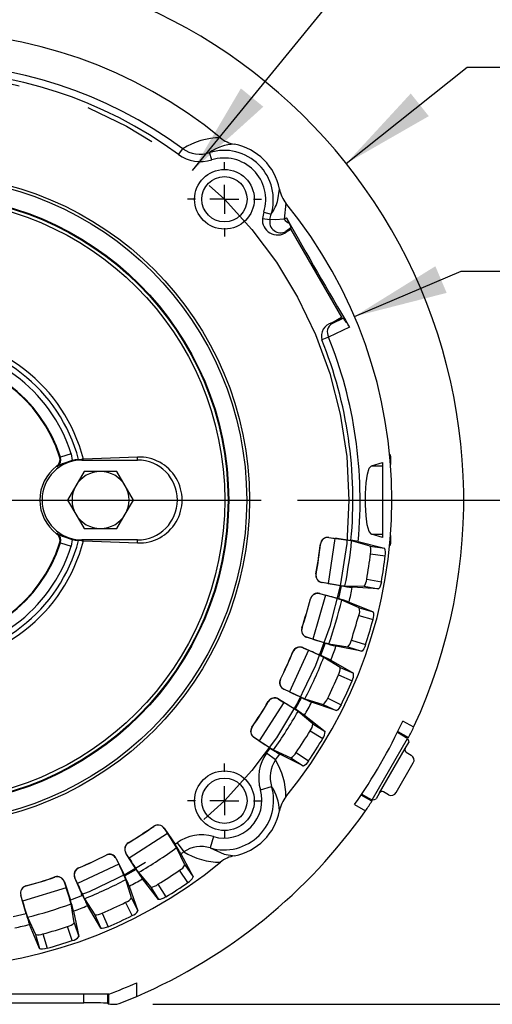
# Model space of a CAD drawing. Header units: inches. Extents: x 0 to 11, y 0 to 8.5.
# Tile 11 of 20: x 8.946 to 9.599, y 2.515 to 3.875. Entities that reach past the tile are written whole.
import ezdxf

# ---------------------------------------------------------------- set-up
doc = ezdxf.new("R2010")
doc.units = ezdxf.units.IN
doc.header["$MEASUREMENT"] = 0
doc.linetypes.add('CENTERX2', pattern=[0.8, 0.5, -0.1, 0.1, -0.1])
doc.layers.add('CENTER', color=40, linetype='CENTERX2')
doc.layers.add('DIMENSIONS', color=140, linetype='Continuous', lineweight=25)
doc.styles.add('SLDTEXTSTYLE0', font='TXT', dxfattribs={"width": 0.7})
doc.dimstyles.new('SLDDIMSTYLE1', dxfattribs={"dimtxt": 0.069444, "dimasz": 0.13, "dimexe": 0, "dimexo": 0.0625, "dimgap": 0.017361, "dimtad": 0, "dimtih": 1, "dimtoh": 1, "dimlfac": 5, "dimrnd": 1e-09, "dimzin": 12, "dimdsep": 46, "dimtxsty": 'SLDTEXTSTYLE0', "dimsah": 1, "dimcen": 0.09, "dimadec": 0, "dimazin": 3, "dimtfac": 1, "dimtofl": 0, "dimtmove": 0, "dimatfit": 3, "dimfxl": 0, "dimfrac": 2, "dimtolj": 1, "dimtzin": 12, "dimarcsym": 0})
doc.dimstyles.new('SLDDIMSTYLE5', dxfattribs={"dimtxt": 0.069444, "dimasz": 0.13, "dimexe": 0, "dimexo": 0.0625, "dimgap": 0.017361, "dimtad": 0, "dimtih": 1, "dimtoh": 1, "dimlfac": 5, "dimrnd": 1e-09, "dimzin": 12, "dimdsep": 46, "dimtxsty": 'SLDTEXTSTYLE0', "dimsah": 1, "dimcen": 0, "dimadec": 0, "dimazin": 3, "dimtfac": 1, "dimtofl": 0, "dimtmove": 0, "dimatfit": 3, "dimfxl": 0, "dimfrac": 2, "dimtolj": 1, "dimtzin": 12, "dimarcsym": 0})
doc.dimstyles.new('SLDDIMSTYLE6', dxfattribs={"dimtxt": 0.069444, "dimasz": 0.13, "dimexe": 0, "dimexo": 0.0625, "dimgap": 0.017361, "dimtad": 0, "dimtih": 1, "dimtoh": 1, "dimlfac": 5, "dimrnd": 1e-09, "dimzin": 12, "dimdsep": 46, "dimtxsty": 'SLDTEXTSTYLE0', "dimsah": 1, "dimcen": 0, "dimadec": 0, "dimazin": 3, "dimtfac": 1, "dimtofl": 0, "dimtmove": 0, "dimatfit": 3, "dimfxl": 0, "dimfrac": 2, "dimtolj": 1, "dimtzin": 12, "dimarcsym": 0})

# ---------------------------------------------------------------- blocks, each defined once
blk = doc.blocks.new('_D_7')
at = {"layer": 'DIMENSIONS'}
for p, q in [((9.759, 4.2116), (9.7357, 4.2116)), ((9.7357, 4.2116), (9.7357, 4.1011)), ((10.0232, 4.2116), (10.0465, 4.2116)), ((10.0465, 4.2116), (10.0465, 4.1011)), ((9.1852, 3.6667), (9.5474, 4.1107)), ((9.5474, 4.1107), (9.6498, 4.1107)), ((9.7357, 4.1011), (9.759, 4.1011)), ((10.0465, 4.1011), (10.0232, 4.1011))]:
    blk.add_line(p, q, dxfattribs=at)
blk.add_solid([(9.1852, 3.6667), (9.2829, 3.7548), (9.2519, 3.7801)], dxfattribs=at)
at = {"layer": 'DIMENSIONS', "char_height": 0.06944, "attachment_point": 1, "style": 'SLDTEXTSTYLE0'}
for s, insert in [('%%c', (9.7354, 4.3166)), ('5.87', (9.8403, 4.3166)), ('149.2', (9.759, 4.1906)), ('B.C.', (9.7951, 4.0647))]:
    blk.add_mtext(s, dxfattribs=dict(at, insert=insert))
blk = doc.blocks.new('_D_9')
at = {"layer": 'DIMENSIONS'}
for p, q in [((8.8875, 3.9789), (9.4099, 3.9789)), ((9.4699, 3.9789), (10.2483, 3.9789)), ((10.1233, 3.9789), (10.1233, 3.3731)), ((9.9912, 3.2468), (9.9679, 3.2468)), ((9.9679, 3.2468), (9.9679, 3.1364)), ((10.2554, 3.2468), (10.2788, 3.2468)), ((10.2788, 3.2468), (10.2788, 3.1364)), ((9.9679, 3.1364), (9.9912, 3.1364)), ((10.2788, 3.1364), (10.2554, 3.1364)), ((10.1233, 2.5151), (10.1233, 3.1209)), ((9.1302, 2.5151), (10.2483, 2.5151))]:
    blk.add_line(p, q, dxfattribs=at)
for points in [[(10.1233, 3.9789), (10.1033, 3.8489), (10.1433, 3.8489)], [(10.1233, 2.5151), (10.1433, 2.6451), (10.1033, 2.6451)]]:
    blk.add_solid(points, dxfattribs=at)
at = {"layer": 'DIMENSIONS', "char_height": 0.06944, "attachment_point": 1, "style": 'SLDTEXTSTYLE0'}
for s, insert in [('7.32', (10.0201, 3.3519)), ('185.9', (9.9912, 3.2259))]:
    blk.add_mtext(s, dxfattribs=dict(at, insert=insert))
blk = doc.blocks.new('_D_10')
at = {"layer": 'DIMENSIONS'}
for p, q in [((9.3299, 3.2116), (9.8682, 3.2116)), ((9.7432, 3.2116), (9.7432, 2.9895)), ((9.64, 2.8632), (9.6167, 2.8632)), ((9.6167, 2.8632), (9.6167, 2.7528)), ((9.8464, 2.8632), (9.8697, 2.8632)), ((9.8697, 2.8632), (9.8697, 2.7528)), ((9.6167, 2.7528), (9.64, 2.7528)), ((9.8697, 2.7528), (9.8464, 2.7528)), ((9.7432, 2.5151), (9.7432, 2.7372)), ((9.1302, 2.5151), (9.8682, 2.5151))]:
    blk.add_line(p, q, dxfattribs=at)
for points in [[(9.7432, 3.2116), (9.7232, 3.0816), (9.7632, 3.0816)], [(9.7432, 2.5151), (9.7632, 2.6451), (9.7232, 2.6451)]]:
    blk.add_solid(points, dxfattribs=at)
at = {"layer": 'DIMENSIONS', "char_height": 0.06944, "attachment_point": 1, "style": 'SLDTEXTSTYLE0'}
for s, insert in [('3.48', (9.64, 2.9683)), ('88.5', (9.64, 2.8423))]:
    blk.add_mtext(s, dxfattribs=dict(at, insert=insert))
blk = doc.blocks.new('_D_11')
at = {"layer": 'DIMENSIONS'}
for p, q in [((9.3974, 3.6764), (9.5647, 3.8096)), ((9.5647, 3.8096), (9.659, 3.8096)), ((9.7056, 3.8096), (9.6823, 3.8096)), ((9.6823, 3.8096), (9.6823, 3.6992)), ((9.9698, 3.8096), (9.9931, 3.8096)), ((9.9931, 3.8096), (9.9931, 3.6992)), ((9.6823, 3.6992), (9.7056, 3.6992)), ((9.9931, 3.6992), (9.9698, 3.6992))]:
    blk.add_line(p, q, dxfattribs=at)
blk.add_solid([(9.3974, 3.6764), (9.5115, 3.7418), (9.4866, 3.7731)], dxfattribs=at)
at = {"layer": 'DIMENSIONS', "char_height": 0.06944, "attachment_point": 1, "style": 'SLDTEXTSTYLE0'}
for s, insert in [('%%c', (9.6821, 3.9147)), ('7.46', (9.787, 3.9147)), ('189.5', (9.7056, 3.7887))]:
    blk.add_mtext(s, dxfattribs=dict(at, insert=insert))
blk = doc.blocks.new('_D_12')
at = {"layer": 'DIMENSIONS'}
for p, q in [((9.4088, 3.4651), (9.5562, 3.5279)), ((9.5562, 3.5279), (9.659, 3.5279)), ((9.7056, 3.5279), (9.6823, 3.5279)), ((9.6823, 3.5279), (9.6823, 3.4175)), ((9.9698, 3.5279), (9.9931, 3.5279)), ((9.9931, 3.5279), (9.9931, 3.4175)), ((9.6823, 3.4175), (9.7056, 3.4175)), ((9.9931, 3.4175), (9.9698, 3.4175))]:
    blk.add_line(p, q, dxfattribs=at)
blk.add_solid([(9.4088, 3.4651), (9.5362, 3.4977), (9.5206, 3.5345)], dxfattribs=at)
at = {"layer": 'DIMENSIONS', "char_height": 0.06944, "attachment_point": 1, "style": 'SLDTEXTSTYLE0'}
for s, insert in [('%%c', (9.6821, 3.633)), ('6.47', (9.787, 3.633)), ('164.3', (9.7056, 3.507))]:
    blk.add_mtext(s, dxfattribs=dict(at, insert=insert))
blk = doc.blocks.new('SW_CENTERMARKSYMBOL_0')
at = {"layer": 'CENTER', "color": 0}
for p, q in [((0, 0.04), (0, 0.4661)), ((0, 0), (0, 0.02)), ((-0.04, 0), (-0.4661, 0)), ((0, 0), (-0.02, 0)), ((0, 0), (0, -0.02)), ((0, 0), (0.02, 0)), ((0.04, 0), (0.4661, 0)), ((0, -0.04), (0, -0.4661))]:
    blk.add_line(p, q, dxfattribs=at)
blk = doc.blocks.new('SW_CENTERMARKSYMBOL_1')
at = {"layer": 'CENTER', "color": 0}
for p, q in [((0, 0.04), (0, 0.05125)), ((0, 0), (0, 0.02)), ((-0.04, 0), (-0.05125, 0)), ((0, 0), (-0.02, 0)), ((0, 0), (0, -0.02)), ((0, 0), (0.02, 0)), ((0.04, 0), (0.05125, 0)), ((0, -0.04), (0, -0.05125))]:
    blk.add_line(p, q, dxfattribs=at)
blk = doc.blocks.new('SW_CENTERMARKSYMBOL_4')
at = {"layer": 'CENTER', "color": 0}
for p, q in [((0, 0.04), (0, 0.05125)), ((0, 0), (0, 0.02)), ((-0.04, 0), (-0.05125, 0)), ((0, 0), (-0.02, 0)), ((0, 0), (0, -0.02)), ((0, 0), (0.02, 0)), ((0.04, 0), (0.05125, 0)), ((0, -0.04), (0, -0.05125))]:
    blk.add_line(p, q, dxfattribs=at)

msp = doc.modelspace()

# ---------------------------------------------------------------- linework, layer by layer
for p, q in [((9.16568, 3.68873), (9.17159, 3.69675)), ((9.21153, 3.68139), (9.2084, 3.69145)), ((9.30315, 3.62642), (9.30512, 3.64095)), ((9.31417, 3.62139), (9.31153, 3.59929)), ((9.2836, 3.60932), (9.29365, 3.60619)), ((9.29203, 3.5992), (9.29365, 3.60619)), ((9.28166, 3.6006), (9.29203, 3.5992)), ((9.31153, 3.59929), (9.31472, 3.60148)), ((9.32094, 3.5876), (9.31414, 3.58246)), ((9.31414, 3.58246), (9.32056, 3.58616)), ((9.31467, 3.58155), (9.31414, 3.58246)), ((9.32103, 3.58522), (9.31467, 3.58155)), ((9.32094, 3.5876), (9.32056, 3.58616)), ((9.32103, 3.58522), (9.39098, 3.46407)), ((9.37734, 3.45619), (9.39098, 3.46407)), ((9.37787, 3.45528), (9.37734, 3.45619)), ((9.39156, 3.46319), (9.37787, 3.45528)), ((9.37787, 3.45528), (9.39333, 3.46271)), ((9.39156, 3.46319), (9.39333, 3.46271)), ((9.4019, 3.45047), (9.37303, 3.43665)), ((9.37303, 3.43665), (9.36379, 3.43293)), ((9.42337, 3.42603), (9.4233, 3.4259)), ((9.00244, 3.27075), (9.00147, 3.2711)), ((9.01741, 3.27545), (9.00244, 3.27075)), ((9.01741, 3.27545), (9.01865, 3.26606)), ((9.02754, 3.26755), (9.03233, 3.26782)), ((9.03433, 3.26788), (9.03233, 3.26782)), ((9.03233, 3.26782), (9.03233, 3.26673)), ((9.03233, 3.26673), (9.1091, 3.26673)), ((9.1091, 3.27089), (9.03433, 3.26788)), ((9.1091, 3.26673), (9.1091, 3.27089)), ((9.45737, 3.27485), (9.45728, 3.27475)), ((9.45898, 3.27151), (9.45908, 3.27161)), ((9.45898, 3.26207), (9.45898, 3.27151)), ((9.45908, 3.26197), (9.45908, 3.27161)), ((8.99733, 3.25814), (8.99821, 3.25777)), ((9.03519, 3.25099), (9.02382, 3.2313)), ((9.05792, 3.25099), (9.03519, 3.25099)), ((9.08065, 3.25099), (9.05792, 3.25099)), ((9.09201, 3.2313), (9.08065, 3.25099)), ((9.4324, 3.25875), (9.44768, 3.26347)), ((9.4324, 3.25875), (9.44768, 3.25875)), ((9.44768, 3.26347), (9.44768, 3.25875)), ((9.44768, 3.25875), (9.44768, 3.16449)), ((9.45898, 3.26207), (9.45908, 3.26197)), ((9.02382, 3.2313), (9.01246, 3.21162)), ((9.10338, 3.21162), (9.09201, 3.2313)), ((9.01246, 3.21162), (9.02382, 3.19193)), ((9.09201, 3.19193), (9.10338, 3.21162)), ((9.02382, 3.19193), (9.03519, 3.17225)), ((9.08065, 3.17225), (9.09201, 3.19193)), ((9.03519, 3.17225), (9.05792, 3.17225)), ((9.05792, 3.17225), (9.08065, 3.17225)), ((8.99821, 3.16546), (8.99733, 3.16509)), ((9.01865, 3.15717), (9.01741, 3.14779)), ((9.03233, 3.15541), (9.02754, 3.15568)), ((9.03233, 3.1565), (9.03233, 3.15541)), ((9.1091, 3.1565), (9.03233, 3.1565)), ((9.03233, 3.15541), (9.03433, 3.15535)), ((9.03433, 3.15535), (9.1091, 3.15235)), ((9.1091, 3.15235), (9.1091, 3.1565)), ((9.38189, 3.15859), (9.37257, 3.09624)), ((9.37326, 3.15994), (9.37344, 3.15971)), ((9.37326, 3.15994), (9.40402, 3.15589)), ((9.37344, 3.15971), (9.38189, 3.15859)), ((9.44768, 3.15976), (9.4324, 3.16449)), ((9.4324, 3.16449), (9.44768, 3.16449)), ((9.44768, 3.16449), (9.44768, 3.15976)), ((9.45898, 3.16116), (9.45908, 3.16126)), ((9.45898, 3.15172), (9.45898, 3.16116)), ((9.45908, 3.15162), (9.45908, 3.16126)), ((9.00244, 3.15248), (9.00147, 3.15213)), ((9.00244, 3.15248), (9.01741, 3.14779)), ((9.36194, 3.15069), (9.36176, 3.15092)), ((9.43036, 3.1478), (9.40492, 3.15505)), ((9.41387, 3.15421), (9.45025, 3.14518)), ((9.43036, 3.1478), (9.45025, 3.14518)), ((9.45898, 3.15172), (9.45908, 3.15162)), ((9.43097, 3.1374), (9.45139, 3.13471)), ((9.35556, 3.10946), (9.3558, 3.10963)), ((9.4257, 3.10216), (9.44601, 3.09876)), ((9.36417, 3.09764), (9.36393, 3.09747)), ((9.39051, 3.09303), (9.36393, 3.09747)), ((9.37257, 3.09624), (9.36417, 3.09764)), ((9.39051, 3.09303), (9.3866, 3.07538)), ((9.39563, 3.0929), (9.42208, 3.09239)), ((9.44186, 3.08908), (9.40585, 3.091)), ((9.42208, 3.09239), (9.44186, 3.08908)), ((9.34813, 3.075), (9.34798, 3.07525)), ((9.36898, 3.08005), (9.35107, 3.0196)), ((9.36063, 3.08258), (9.36077, 3.08233)), ((9.36063, 3.08258), (9.3866, 3.07538)), ((9.36077, 3.08233), (9.36898, 3.08005)), ((9.41548, 3.06261), (9.39129, 3.07333)), ((9.40136, 3.07073), (9.43481, 3.05725)), ((9.41548, 3.06261), (9.43481, 3.05725)), ((9.41463, 3.05223), (9.43448, 3.04672)), ((9.33607, 3.03506), (9.33633, 3.03519)), ((9.34295, 3.02216), (9.34269, 3.02202)), ((9.36839, 3.01392), (9.34269, 3.02202)), ((9.35107, 3.0196), (9.34295, 3.02216)), ((9.33735, 3.00774), (9.33746, 3.00746)), ((9.33735, 3.00774), (9.36206, 2.99699)), ((9.33746, 3.00746), (9.34527, 3.00407)), ((9.36839, 3.01392), (9.36206, 2.99699)), ((9.37344, 3.01308), (9.39957, 3.0089)), ((9.4187, 3.00287), (9.38331, 3.00978)), ((9.39957, 3.0089), (9.4187, 3.00287)), ((9.40451, 3.01807), (9.42416, 3.01187)), ((9.34527, 3.00407), (9.31912, 2.9467)), ((9.32391, 3.00197), (9.3238, 3.00224)), ((9.38889, 2.98033), (9.36643, 2.99431)), ((9.37603, 2.99033), (9.40728, 2.97233)), ((9.38889, 2.98033), (9.40728, 2.97233)), ((9.3866, 2.97016), (9.40549, 2.96195)), ((9.30642, 2.9641), (9.30669, 2.96419)), ((9.31143, 2.95036), (9.31116, 2.95027)), ((9.33548, 2.93866), (9.31116, 2.95027)), ((9.31912, 2.9467), (9.31143, 2.95036)), ((9.33548, 2.93866), (9.32686, 2.92278)), ((9.37183, 2.93774), (9.39042, 2.92888)), ((9.31121, 2.93213), (9.27733, 2.87895)), ((9.28977, 2.93302), (9.2897, 2.9333)), ((9.30388, 2.93686), (9.30395, 2.93658)), ((9.30388, 2.93686), (9.32686, 2.92278)), ((9.30395, 2.93658), (9.31121, 2.93213)), ((9.34037, 2.93713), (9.36566, 2.92935)), ((9.38376, 2.92071), (9.34967, 2.93249)), ((9.36566, 2.92935), (9.38376, 2.92071)), ((9.3511, 2.90254), (9.33081, 2.91952)), ((9.33977, 2.91424), (9.3682, 2.89206)), ((9.26718, 2.89795), (9.26746, 2.898)), ((9.3511, 2.90254), (9.3682, 2.89206)), ((9.49062, 2.89768), (9.47561, 2.90634)), ((9.27023, 2.88365), (9.26994, 2.88359)), ((9.29242, 2.86872), (9.26994, 2.88359)), ((9.27733, 2.87895), (9.27023, 2.88365)), ((9.34742, 2.8928), (9.36498, 2.88204)), ((9.46821, 2.89079), (9.48028, 2.88353)), ((9.46884, 2.89208), (9.48348, 2.88363)), ((9.48204, 2.88209), (9.48028, 2.88353)), ((9.48348, 2.88363), (9.4813, 2.88297)), ((9.43331, 2.79769), (9.48204, 2.88209)), ((9.479, 2.86849), (9.48385, 2.8769)), ((9.28733, 2.86173), (9.29242, 2.86872)), ((9.29975, 2.85256), (9.28733, 2.86173)), ((9.29704, 2.86652), (9.321, 2.8553)), ((9.33773, 2.84423), (9.30561, 2.86063)), ((9.32828, 2.86275), (9.34546, 2.85138)), ((9.44356, 2.80712), (9.479, 2.86849)), ((9.48044, 2.86312), (9.48727, 2.85917)), ((9.321, 2.8553), (9.33773, 2.84423)), ((9.46651, 2.8075), (9.49015, 2.84843)), ((9.27881, 2.81148), (9.29437, 2.81602)), ((9.4327, 2.79567), (9.41806, 2.80412)), ((9.41887, 2.80531), (9.43118, 2.79849)), ((9.44356, 2.80712), (9.43871, 2.79871)), ((9.45577, 2.80462), (9.44894, 2.80856)), ((9.40909, 2.79113), (9.4241, 2.78246)), ((9.43331, 2.79769), (9.43118, 2.79849)), ((9.43218, 2.79789), (9.4327, 2.79567)), ((9.13139, 2.76073), (9.13144, 2.76102)), ((9.15052, 2.75103), (9.09764, 2.71669)), ((9.14581, 2.75838), (9.14576, 2.75809)), ((9.14576, 2.75809), (9.15052, 2.75103)), ((9.14581, 2.75838), (9.16088, 2.73604)), ((9.09628, 2.73819), (9.09656, 2.73812)), ((9.16371, 2.73811), (9.17288, 2.72569)), ((9.21396, 2.74663), (9.20942, 2.73107)), ((9.06554, 2.72092), (9.06563, 2.7212)), ((9.09313, 2.72391), (9.09285, 2.72398)), ((9.10713, 2.70113), (9.09285, 2.72398)), ((9.09764, 2.71669), (9.09313, 2.72391)), ((9.17456, 2.70757), (9.16313, 2.73143)), ((9.16909, 2.72291), (9.18577, 2.69094)), ((9.20942, 2.73107), (9.22862, 2.72229)), ((9.22862, 2.72229), (9.24316, 2.72032)), ((9.08314, 2.70865), (9.026, 2.68201)), ((9.0795, 2.71658), (9.07941, 2.71631)), ((9.07941, 2.71631), (9.08314, 2.70865)), ((9.0795, 2.71658), (9.09132, 2.69236)), ((9.17456, 2.70757), (9.18577, 2.69094)), ((9.02764, 2.70349), (9.02791, 2.70338)), ((9.10713, 2.70113), (9.09132, 2.69236)), ((9.11042, 2.6972), (9.12757, 2.67706)), ((9.17868, 2.68315), (9.16717, 2.70022)), ((8.9948, 2.69067), (8.99493, 2.69093)), ((9.00802, 2.68443), (9.00789, 2.68416)), ((9.00789, 2.68416), (9.01052, 2.67607)), ((9.00802, 2.68443), (9.01635, 2.6588)), ((9.02254, 2.68978), (9.02226, 2.68989)), ((9.03323, 2.66527), (9.02226, 2.68989)), ((9.026, 2.68201), (9.02254, 2.68978)), ((9.1009, 2.66227), (9.0929, 2.68749)), ((9.1382, 2.66005), (9.11578, 2.68829)), ((9.13729, 2.68082), (9.1482, 2.66335)), ((8.94788, 2.66582), (8.94763, 2.66596)), ((8.95505, 2.64006), (8.94763, 2.66596)), ((8.95023, 2.65763), (8.94788, 2.66582)), ((9.01052, 2.67607), (8.95023, 2.65763)), ((8.95484, 2.67867), (8.9551, 2.67853)), ((9.09762, 2.67822), (9.10969, 2.64424)), ((9.12757, 2.67706), (9.1382, 2.66005)), ((9.03323, 2.66527), (9.01635, 2.6588)), ((9.02165, 2.62766), (9.01724, 2.65375)), ((9.03594, 2.66093), (9.05012, 2.63859)), ((9.10159, 2.63751), (9.09256, 2.65602)), ((9.1009, 2.66227), (9.10969, 2.64424)), ((8.95505, 2.64006), (8.93744, 2.63599)), ((9.02062, 2.64392), (9.02785, 2.60859)), ((9.05828, 2.62027), (9.04001, 2.65136)), ((9.05012, 2.63859), (9.05828, 2.62027)), ((9.06027, 2.64097), (9.06864, 2.62215)), ((8.95714, 2.63538), (8.96807, 2.61128)), ((8.9736, 2.592), (8.95983, 2.62533)), ((9.02165, 2.62766), (9.02785, 2.60859)), ((8.96807, 2.61128), (8.9736, 2.592)), ((8.97845, 2.61222), (8.98413, 2.59243)), ((9.01888, 2.60305), (9.01252, 2.62264)), ((9.10808, 2.52603), (9.10808, 2.54486)), ((9.06959, 2.52917), (8.55806, 2.52917)), ((8.59261, 2.51724), (9.03504, 2.51724)), ((9.03504, 2.51724), (9.03504, 2.52917)), ((9.0681, 2.5164), (9.0681, 2.52917)), ((9.0681, 2.5164), (9.06873, 2.51577)), ((9.06873, 2.52917), (9.06873, 2.51577))]:
    msp.add_line(p, q)
at = {"flags": 128}
for points in [[(9.31153, 3.59929), (9.2993, 3.59882), (9.29203, 3.5992)], [(9.31865, 3.59406), (9.32059, 3.58962), (9.32094, 3.5876)], [(9.4324, 3.16449), (9.42908, 3.16829), (9.42653, 3.17715), (9.42488, 3.18991), (9.42412, 3.20497), (9.42418, 3.22068), (9.42506, 3.23533), (9.42678, 3.24736), (9.42935, 3.25549), (9.4324, 3.25875)], [(9.44601, 3.09876), (9.4453, 3.09551), (9.4444, 3.09268), (9.44341, 3.09053), (9.44243, 3.08929), (9.44186, 3.08908)], [(9.42416, 3.01187), (9.42299, 3.00876), (9.42171, 3.00608), (9.42043, 3.00409), (9.41929, 3.003), (9.4187, 3.00287)], [(9.39042, 2.92888), (9.38883, 2.92595), (9.38719, 2.92348), (9.38564, 2.92168), (9.38436, 2.92076), (9.38376, 2.92071)], [(9.48204, 2.88209), (9.4835, 2.87917), (9.48385, 2.8769)], [(9.34546, 2.85138), (9.34348, 2.84871), (9.3415, 2.84649), (9.33973, 2.84492), (9.33833, 2.84419), (9.33773, 2.84423)], [(9.43331, 2.79769), (9.43656, 2.79789), (9.43871, 2.79871)], [(9.1482, 2.66335), (9.14529, 2.66174), (9.14258, 2.66054), (9.14031, 2.65985), (9.13874, 2.65977), (9.1382, 2.66005)], [(9.06864, 2.62215), (9.06554, 2.62096), (9.06268, 2.62015), (9.06034, 2.61978), (9.05877, 2.61992), (9.05828, 2.62027)], [(8.98413, 2.59243), (8.98089, 2.59168), (8.97794, 2.59127), (8.97558, 2.59124), (8.97404, 2.59159), (8.9736, 2.592)]]:
    msp.add_lwpolyline(points, dxfattribs=at)
for centre, radius in [((8.81382, 3.21162), 0.45), ((9.22918, 3.62697), 0.04125), ((8.81382, 3.21162), 0.44606), ((9.22918, 3.62697), 0.03125), ((8.81382, 3.21162), 0.42126), ((8.81382, 3.21162), 0.4203), ((8.81382, 3.21162), 0.41576), ((9.22918, 2.79626), 0.04125), ((9.22918, 2.79626), 0.03125)]:
    msp.add_circle(centre, radius)
for centre, radius, start, end in [((8.81382, 3.21162), 0.74606, 335.11553, 84.88447), ((8.81382, 3.21162), 0.64673, 50.683, 129.317), ((8.81382, 3.21162), 0.60278, 53.59269, 126.40731), ((8.81382, 3.21162), 0.59282, 53.59269, 126.40731), ((9.22423, 3.61331), 0.09865, 90.36388, 122.24497), ((9.24402, 3.64187), 0.06104, 90.80959, 125.6996), ((9.25112, 3.74579), 0.04361, 230.86962, 259.48127), ((9.22862, 3.62642), 0.07786, 10.75999, 79.24001), ((9.19587, 3.73045), 0.0515, 234.10622, 287.69879), ((9.19528, 3.73078), 0.04146, 235.1586, 288.4555), ((9.22862, 3.62642), 0.0681, 342.72714, 107.27286), ((9.22862, 3.62642), 0.05757, 342.72714, 107.27286), ((9.34827, 3.64904), 0.0439, 190.61518, 219.03393), ((9.24414, 3.64178), 0.06098, 324.29218, 345.40172), ((8.81382, 3.21162), 0.64673, 320.683, 39.317), ((9.33462, 3.59344), 0.05344, 162.7085, 172.2975), ((9.30247, 3.59853), 0.02091, 174.32572, 305.68862), ((9.30685, 3.5958), 0.0152, 167.09325, 298.66715), ((9.3242, 3.60908), 0.01601, 217.67222, 249.72237), ((9.18083, 3.52575), 0.15382, 26.36338, 29.49095), ((16.0559, 7.39283), 7.7342, 209.354129, 210.645871), ((9.38219, 3.43779), 0.01904, 104.77444, 194.7814), ((9.38519, 3.44343), 0.01393, 121.72168, 209.16019), ((9.34197, 3.41761), 0.06835, 28.73738, 41.28976), ((8.81382, 3.21162), 0.22757, 14.31493, 165.68507), ((8.81382, 3.21162), 0.22092, 14.66645, 90), ((8.81382, 3.21162), 0.59282, 354.60592, 21.92065), ((8.81382, 3.21162), 0.60278, 354.53532, 21.92065), ((8.81382, 3.21162), 0.21336, 17.40757, 90), ((8.81382, 3.21162), 0.19767, 17.40757, 162.59243), ((8.81382, 3.21162), 0.19685, 17.58786, 162.41214), ((9.03233, 3.21162), 0.05512, 90, 270), ((8.99027, 3.26754), 0.01176, 306.92546, 17.61517), ((8.99139, 3.26718), 0.01162, 305.95337, 17.92619), ((9.03838, 3.18809), 0.08043, 104.20052, 119.96166), ((9.03233, 3.21162), 0.05614, 94.88862, 104.10359), ((9.11137, 3.21162), 0.05931, 267.80558, 92.19442), ((9.1091, 3.21162), 0.05512, 270, 90), ((9.45515, 3.27161), 0.00394, 359.99427, 55.50196), ((9.03233, 3.21162), 0.05822, 126.95277, 233.04723), ((9.05792, 3.21162), 0.03937, 90, 150), ((9.05792, 3.21162), 0.03937, 30, 90), ((9.05792, 3.21162), 0.03937, 150, 210), ((9.05792, 3.21162), 0.03937, 330, 30), ((9.05792, 3.21162), 0.03937, 210, 270), ((9.05792, 3.21162), 0.03937, 270, 330), ((8.81382, 3.21162), 0.22757, 194.31493, 345.68507), ((8.81382, 3.21162), 0.22092, 194.66645, 345.33355), ((8.99027, 3.15569), 0.01176, 342.38482, 53.07454), ((8.99139, 3.15606), 0.01162, 342.07382, 54.04663), ((9.03838, 3.23515), 0.08043, 240.03834, 255.79948), ((9.03233, 3.21162), 0.05614, 255.89641, 265.11138), ((9.37193, 3.14979), 0.01023, 82.4941, 173.6847), ((9.37211, 3.14956), 0.01023, 82.49382, 173.6635), ((9.33497, 2.77751), 0.38396, 79.50416, 82.98208), ((9.38857, 3.03537), 0.12151, 77.98522, 82.69546), ((8.81382, 3.21162), 0.21336, 197.40757, 342.59243), ((8.81382, 3.21162), 0.19767, 197.40757, 342.59243), ((8.81382, 3.21162), 0.19685, 197.58786, 342.41214), ((8.81382, 3.21162), 0.55128, 349.32121, 353.67879), ((8.81382, 3.21162), 0.55149, 349.34267, 353.65733), ((8.81382, 3.21162), 0.59379, 348.46679, 354.53321), ((9.4171, 3.14181), 0.01455, 342.35053, 24.30698), ((9.43632, 3.13837), 0.0155, 346.34221, 26.06099), ((9.45504, 3.15172), 0.00394, 304.58871, 0.00532), ((9.45515, 3.15162), 0.00394, 304.49834, 0.00542), ((8.81382, 3.21162), 0.62159, 349.85776, 353.14224), ((8.81382, 3.21162), 0.64218, 349.87836, 353.12164), ((9.36562, 3.10756), 0.01023, 169.31525, 260.50593), ((9.36586, 3.10773), 0.01023, 169.33672, 260.50604), ((9.40674, 3.10363), 0.01902, 323.77785, 355.56463), ((9.42076, 3.34763), 0.25597, 259.14796, 264.3658), ((9.43278, 3.35432), 0.26469, 260.80922, 264.16042), ((8.81382, 3.21162), 0.60419, 346.51541, 348.48459), ((8.81382, 3.21162), 0.55128, 341.32121, 345.67879), ((8.81382, 3.21162), 0.55149, 341.34267, 345.65733), ((9.35789, 3.07272), 0.01023, 74.4941, 165.6847), ((9.35804, 3.07247), 0.01023, 74.49382, 165.6635), ((9.26949, 2.70921), 0.38396, 71.50416, 74.98208), ((9.33248, 2.87784), 0.20482, 70.34951, 74.68085), ((8.81382, 3.21162), 0.59379, 340.46679, 346.53321), ((9.40152, 3.05853), 0.01455, 334.35053, 16.30698), ((8.81382, 3.21162), 0.62159, 341.85776, 345.14224), ((8.81382, 3.21162), 0.64218, 341.87836, 345.12164), ((9.42007, 3.05245), 0.0155, 338.34221, 18.06099), ((9.34576, 3.03178), 0.01023, 161.31525, 252.50593), ((9.34603, 3.03192), 0.01023, 161.33672, 252.50604), ((9.43378, 3.26184), 0.25597, 251.14796, 256.3658), ((9.33327, 2.99835), 0.01023, 66.4941, 157.6847), ((9.33338, 2.99808), 0.01023, 66.49382, 157.6635), ((9.44662, 3.26679), 0.26469, 252.80922, 256.16042), ((8.81382, 3.21162), 0.60419, 338.51541, 340.48459), ((9.38594, 3.02216), 0.01902, 315.77785, 347.56463), ((8.81382, 3.21162), 0.55128, 333.32121, 337.67879), ((8.81382, 3.21162), 0.55149, 333.34267, 337.65733), ((8.81382, 3.21162), 0.59379, 332.46679, 338.53321), ((9.19513, 2.65068), 0.38396, 63.50416, 66.98208), ((9.28098, 2.80891), 0.20482, 62.34951, 66.68085), ((9.37449, 2.97822), 0.01455, 326.35053, 8.30698), ((8.81382, 3.21162), 0.62159, 333.85776, 337.14224), ((9.39202, 2.96962), 0.0155, 330.34221, 10.06099), ((9.31556, 2.9595), 0.01023, 153.31525, 244.50593), ((9.31584, 2.9596), 0.01023, 153.33672, 244.50604), ((8.81382, 3.21162), 0.64218, 333.87836, 337.12164), ((9.29853, 2.92814), 0.01023, 58.4941, 149.6847), ((9.2986, 2.92785), 0.01023, 58.49382, 149.6635), ((9.43474, 3.17507), 0.25597, 243.14796, 248.3658), ((9.44814, 3.17818), 0.26469, 244.80922, 248.16042), ((9.354, 2.94438), 0.01902, 307.77785, 339.56463), ((8.81382, 3.21162), 0.55128, 325.32121, 329.67879), ((8.81382, 3.21162), 0.55149, 325.34267, 329.65733), ((9.11335, 2.60307), 0.38396, 55.50416, 58.98208), ((8.81382, 3.21162), 0.60419, 330.51541, 332.48459), ((8.81382, 3.21162), 0.59379, 324.46679, 330.53321), ((9.22039, 2.74781), 0.20482, 54.34951, 58.68085), ((9.27559, 2.89213), 0.01023, 145.31525, 236.50593), ((9.27588, 2.89218), 0.01023, 145.33672, 236.50604), ((9.33655, 2.90247), 0.01455, 318.35053, 0.30698), ((8.81382, 3.21162), 0.7288, 324.76299, 335.23701), ((9.3917, 2.93913), 0.10725, 328.83578, 337.26546), ((8.81382, 3.21162), 0.62159, 325.85776, 329.14224), ((9.35271, 2.89151), 0.0155, 322.34221, 2.06099), ((9.42361, 3.08901), 0.25597, 235.14796, 240.3658), ((8.81382, 3.21162), 0.64218, 325.87836, 329.12164), ((9.33376, 2.82802), 0.05738, 144.01158, 196.74832), ((9.43732, 3.09023), 0.26469, 236.80922, 240.16042), ((8.81382, 3.21162), 0.60419, 323.53873, 324.48459), ((9.31156, 2.87181), 0.01902, 299.77785, 331.56463), ((9.33434, 2.8288), 0.04197, 145.51786, 197.72301), ((9.21564, 2.80124), 0.09853, 0.35027, 31.3877), ((9.22862, 2.79682), 0.06849, 253.71576, 16.28424), ((9.24405, 2.78141), 0.06107, 0.81765, 34.52481), ((9.22862, 2.79682), 0.05229, 253.71576, 16.28424), ((9.348, 2.77432), 0.04361, 140.86955, 169.48139), ((9.30883, 2.86686), 0.14286, 323.78651, 330.11225), ((8.81382, 3.21162), 0.74606, 293.22947, 324.88447), ((9.22862, 2.79682), 0.07786, 280.75999, 349.24001), ((8.81382, 3.21162), 0.55128, 300.82121, 305.17879), ((8.81382, 3.21162), 0.55149, 300.84267, 305.15733), ((9.13728, 2.75237), 0.01023, 33.99382, 125.1635), ((9.13733, 2.75266), 0.01023, 33.9941, 125.1847), ((8.83402, 2.53365), 0.38396, 31.00416, 34.48208), ((9.19741, 2.69177), 0.0573, 73.21053, 126.02957), ((9.10152, 2.7294), 0.01023, 120.81525, 212.00593), ((9.10181, 2.72933), 0.01023, 120.83672, 212.00604), ((8.81382, 3.21162), 0.58875, 306.12049, 306.46127), ((8.99145, 2.62097), 0.20482, 29.84951, 34.18085), ((8.81382, 3.21162), 0.55128, 292.82121, 297.17879), ((8.81382, 3.21162), 0.55149, 292.84267, 297.15733), ((9.07022, 2.71182), 0.01023, 25.99382, 117.1635), ((9.07031, 2.7121), 0.01023, 25.9941, 117.1847), ((8.81382, 3.21162), 0.59379, 299.96679, 306.03321), ((8.81382, 3.21162), 0.60419, 306.01541, 306.46127), ((9.19664, 2.69109), 0.04197, 72.27917, 124.47997), ((9.22422, 2.80987), 0.09859, 238.62226, 269.63977), ((9.25125, 2.67717), 0.0439, 100.61522, 129.03391), ((8.81382, 3.21162), 0.64673, 230.683, 309.317), ((8.73947, 2.53744), 0.38396, 23.00416, 26.48208), ((9.31786, 2.84718), 0.25597, 210.64796, 215.8658), ((9.16128, 2.71353), 0.01455, 293.85053, 335.80698), ((9.03161, 2.69406), 0.01023, 112.81525, 204.00593), ((9.03189, 2.69395), 0.01023, 112.83672, 204.00604), ((9.33084, 2.8426), 0.26469, 212.30922, 215.66042), ((8.81382, 3.21162), 0.62159, 301.35776, 304.64224), ((8.81382, 3.21162), 0.55128, 284.82121, 289.17879), ((8.81382, 3.21162), 0.55149, 284.84267, 289.15733), ((8.99816, 2.681), 0.01023, 17.99382, 109.1635), ((8.99829, 2.68127), 0.01023, 17.9941, 109.1847), ((9.26224, 2.78057), 0.25597, 202.64796, 207.8658), ((8.81382, 3.21162), 0.59379, 291.96679, 298.03321), ((8.90752, 2.602), 0.20482, 21.84951, 26.18085), ((8.81382, 3.21162), 0.60419, 298.01541, 299.98459), ((9.12582, 2.696), 0.01902, 275.27785, 307.06463), ((8.81382, 3.21162), 0.64218, 301.37836, 304.62164), ((9.17144, 2.69686), 0.0155, 297.84221, 337.56099), ((8.95746, 2.66878), 0.01023, 104.81525, 196.00593), ((8.95772, 2.66864), 0.01023, 104.83672, 196.00604), ((8.64637, 2.55435), 0.38396, 15.00416, 18.48208), ((9.19788, 2.72236), 0.25597, 194.64796, 199.8658), ((8.81382, 3.21162), 0.59379, 283.96679, 290.03321), ((8.82176, 2.59489), 0.20482, 13.84951, 18.18085), ((9.27445, 2.77424), 0.26469, 204.30922, 207.66042), ((8.81382, 3.21162), 0.62159, 293.35776, 296.64224), ((9.08858, 2.67002), 0.01455, 285.85053, 327.80698), ((9.2091, 2.71439), 0.26469, 196.30922, 199.66042), ((8.81382, 3.21162), 0.60419, 290.01541, 291.98459), ((9.05103, 2.65759), 0.01902, 267.27785, 299.06463), ((9.09632, 2.65209), 0.0155, 289.84221, 329.56099), ((8.81382, 3.21162), 0.60419, 282.01541, 283.98459), ((9.01053, 2.63705), 0.01455, 277.85053, 319.80698), ((8.81382, 3.21162), 0.64218, 293.37836, 296.62164), ((8.97161, 2.62997), 0.01902, 259.27785, 291.06463), ((8.81382, 3.21162), 0.62159, 285.35776, 288.64224), ((8.81382, 3.21162), 0.64218, 285.37836, 288.62164), ((9.0157, 2.61822), 0.0155, 281.84221, 321.56099), ((8.81382, 3.21162), 0.7288, 290.5449, 293.81312), ((8.91815, 2.96733), 0.48043, 289.71784, 293.28666)]:
    msp.add_arc(centre, radius, start, end)
for centre, major_axis, ratio, start_param, end_param in [((9.3245, 3.57935), (-0.00394, 0.00682), 0.0174551, 0.0174533, 0.5235988), ((9.38763, 3.47001), (-0.00394, 0.00682), 0.0174551, 2.6179939, 3.1241394), ((9.45504, 3.26208), (0.00279, -0.00279), 0.999315, 0.4035488, 0.7850555), ((9.45514, 3.26197), (0.00279, -0.00279), 0.999315, 0.3516037, 0.7850555), ((9.45504, 3.16116), (-0.00279, -0.00279), 0.999315, 2.3565371, 2.738079), ((9.45514, 3.16126), (-0.00279, -0.00279), 0.999315, 2.3565371, 2.7900207), ((9.48241, 2.86653), (-0.00295, -0.00262), 0.9984779, 5.0343527, 6.6042357), ((9.48331, 2.85235), (-0.00763, -0.00204), 0.9972647, 2.357564, 3.9256213), ((9.44697, 2.80515), (0.00079, 0.00386), 0.9984779, 5.962135, 7.5320179), ((9.4597, 2.81146), (-0.00204, 0.00763), 0.9972647, 2.357564, 3.9256213), ((9.03504, 2.51637), (0.03307, 0), 0.0261859, 0.0261799, 1.5707963), ((9.10808, 2.5158), (0.03937, 0), 0.0261859, 3.1677726, 3.9270285)]:
    msp.add_ellipse(centre, major_axis=major_axis, ratio=ratio, start_param=start_param, end_param=end_param)
at = {"layer": 'CENTER'}
msp.add_circle((8.81382, 3.21162), 0.5874, dxfattribs=at)

# ---------------------------------------------------------------- block references
for name, p in [('SW_CENTERMARKSYMBOL_0', (8.81382, 3.21162)), ('SW_CENTERMARKSYMBOL_1', (9.22918, 3.62697)), ('SW_CENTERMARKSYMBOL_4', (9.22918, 2.79626))]:
    msp.add_blockref(name, p, dxfattribs=at)

# ---------------------------------------------------------------- dimensions: what is measured, and where the dimension line sits
at = {"layer": 'DIMENSIONS'}
dim = msp.add_diameter_dim_2p(p1=(8.44247, 2.7565), p2=(9.18518, 3.66674), text='<>\\PB.C.', dimstyle='SLDDIMSTYLE5', dxfattribs=at)
dim.commit()
dim.dimension.update_dxf_attribs({"geometry": '_D_7', "text_midpoint": (9.89107, 4.15634), "dimtype": 163})
for base, p2, picture, middle in [((10.12334, 3.97892), (8.83746, 3.97892), '_D_9', (10.12334, 3.24699)), ((9.74321, 3.21162), (9.27989, 3.21162), '_D_10', (9.74321, 2.86334))]:
    dim = msp.add_linear_dim(base=base, p1=(9.08024, 2.51507), p2=p2, angle=90, dimstyle='SLDDIMSTYLE1', dxfattribs=at)
    dim.commit()
    dim.dimension.update_dxf_attribs({"geometry": picture, "text_midpoint": middle, "dimtype": 160})
for p1, p2, picture, middle in [((8.23025, 2.7468), (9.3974, 3.67643), '_D_11', (9.83773, 3.80965)), ((8.21884, 2.95813), (9.4088, 3.46511), '_D_12', (9.83773, 3.52791))]:
    dim = msp.add_diameter_dim_2p(p1=p1, p2=p2, dimstyle='SLDDIMSTYLE6', dxfattribs=at)
    dim.commit()
    dim.dimension.update_dxf_attribs({"geometry": picture, "text_midpoint": middle, "dimtype": 163})

doc.saveas('drawing.dxf')
